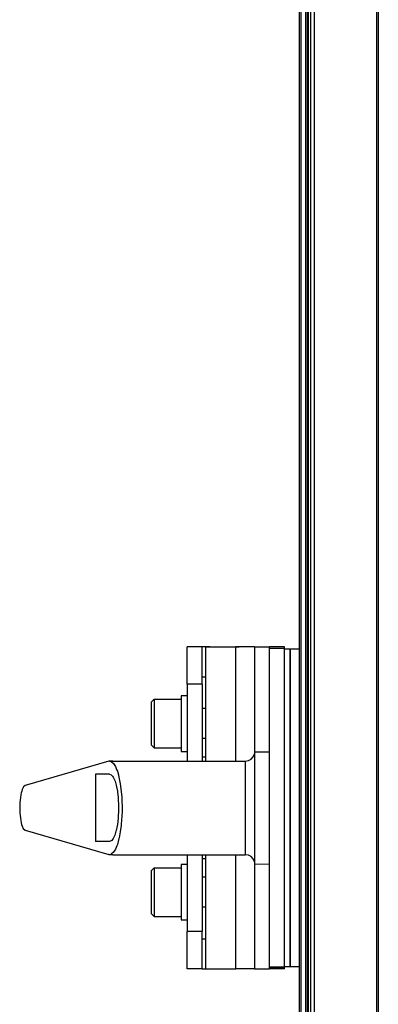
# Model space of a CAD drawing. Header units: millimetres. Extents: x -380.3 to -282.2, y 263.5 to 326.7.
# Tile 2 of 11: x -380.3 to -373.9, y 291.6 to 309.1. Entities that reach past the tile are written whole.
import ezdxf

# ---------------------------------------------------------------- set-up
doc = ezdxf.new("R2010")
doc.units = ezdxf.units.MM

# ---------------------------------------------------------------- blocks, each defined once
blk = doc.blocks.new('Diffusor-Rahmen-seitlich_1__9', base_point=(-5626.13, 3988.97))
at = {"color": 7, "linetype": 'Continuous'}
for p, q in [((-5626.13, 3988.97), (-5626.13, 4861.97)), ((-5608.13, 4861.97), (-5608.13, 3988.97))]:
    blk.add_line(p, q, dxfattribs=at)
at = {"color": 1, "linetype": 'Continuous'}
for p, q in [((-5625.13, 3988.97), (-5625.13, 4861.97)), ((-5608.63, 4861.97), (-5608.63, 3988.97))]:
    blk.add_line(p, q, dxfattribs=at)
blk = doc.blocks.new('Standard-Diffusor-kpl___27', base_point=(-5626.13, 3970.97))
blk.add_blockref('Diffusor-Rahmen-seitlich_1__9', (-5626.13, 3988.97))
blk = doc.blocks.new('Aufnahmewinkel-kurz', base_point=(-5659.13, 4383.47))
at = {"color": 7, "linetype": 'Continuous'}
for p, q in [((-5659.13, 4459.47), (-5659.13, 4469.47)), ((-5655.13, 4469.47), (-5659.13, 4469.47)), ((-5655.13, 4459.47), (-5655.13, 4469.47)), ((-5654.35, 4469.47), (-5655.13, 4469.47)), ((-5654.13, 4469.47), (-5654.35, 4469.47)), ((-5653.78, 4469.47), (-5654.13, 4469.47)), ((-5653.13, 4469.47), (-5653.78, 4469.47)), ((-5653.13, 4469.47), (-5645.3, 4469.47)), ((-5655.13, 4461.47), (-5654.35, 4461.47)), ((-5654.35, 4461.47), (-5654.13, 4461.47)), ((-5659.13, 4459.47), (-5659.13, 4438.97)), ((-5655.13, 4459.47), (-5655.13, 4438.97)), ((-5654.08, 4439.97), (-5655.13, 4439.97)), ((-5659.13, 4413.97), (-5659.13, 4393.47)), ((-5655.13, 4413.97), (-5655.13, 4393.47)), ((-5655.13, 4412.97), (-5654.08, 4412.97)), ((-5659.13, 4383.47), (-5659.13, 4393.47)), ((-5655.13, 4383.47), (-5655.13, 4393.47)), ((-5655.13, 4391.47), (-5654.08, 4391.47)), ((-5655.13, 4383.47), (-5659.13, 4383.47)), ((-5655.13, 4383.47), (-5654.08, 4383.47))]:
    blk.add_line(p, q, dxfattribs=at)
at = {"color": 1, "linetype": 'Continuous'}
for p, q in [((-5655.13, 4459.47), (-5659.13, 4459.47)), ((-5655.13, 4393.47), (-5659.13, 4393.47))]:
    blk.add_line(p, q, dxfattribs=at)
blk = doc.blocks.new('Rohrbuegel-kurz-geschw_', base_point=(-5659.13, 4383.47))
blk.add_blockref('Aufnahmewinkel-kurz', (-5659.13, 4383.47))
blk = doc.blocks.new('Haltebuegel-kurz', base_point=(-5659.13, 4383.47))
blk.add_blockref('Rohrbuegel-kurz-geschw_', (-5659.13, 4383.47))
blk = doc.blocks.new('Seitenprofil__53', base_point=(-5629.13, 3971.97))
at = {"color": 1, "linetype": 'Continuous'}
for p, q in [((-5627.43, 3971.97), (-5627.43, 4880.97)), ((-5626.83, 4880.97), (-5626.83, 3971.97)), ((-5628.83, 4830.65), (-5628.83, 4022.29))]:
    blk.add_line(p, q, dxfattribs=at)
at = {"color": 7, "linetype": 'Continuous'}
for p, q in [((-5627.13, 4880.97), (-5627.13, 3971.97)), ((-5629.13, 4022.3), (-5629.13, 4830.64))]:
    blk.add_line(p, q, dxfattribs=at)
blk = doc.blocks.new('Klemmhebel_L5_82737_0_2165-00-01-00-09_1__58', base_point=(-5703.85, 4411.47))
at = {"color": 7, "linetype": 'Continuous'}
for p, q in [((-5642.81, 4439.11), (-5642.09, 4439.5)), ((-5642.09, 4439.5), (-5641.53, 4440.1)), ((-5641.53, 4440.1), (-5641.2, 4440.86)), ((-5641.13, 4441.46), (-5637.13, 4441.47)), ((-5641.13, 4441.46), (-5641.13, 4411.49)), ((-5680.07, 4438.96), (-5702.43, 4432.43)), ((-5679.03, 4438.97), (-5679.89, 4438.97)), ((-5679.89, 4438.97), (-5643.63, 4438.97)), ((-5679.63, 4438.93), (-5679.45, 4438.86)), ((-5679.45, 4438.86), (-5678.85, 4438.36)), ((-5678.85, 4438.36), (-5678.3, 4437.49)), ((-5678.3, 4437.49), (-5677.98, 4436.76)), ((-5677.98, 4436.76), (-5677.79, 4436.25)), ((-5643.63, 4438.97), (-5642.81, 4439.11)), ((-5679.89, 4435.47), (-5683.63, 4435.47)), ((-5683.63, 4435.47), (-5683.63, 4417.47)), ((-5679.89, 4435.47), (-5679.4, 4435.28)), ((-5679.4, 4435.28), (-5679.07, 4434.94)), ((-5679.07, 4434.94), (-5678.91, 4434.7)), ((-5678.91, 4434.7), (-5678.47, 4433.76)), ((-5677.79, 4436.25), (-5677.5, 4435.26)), ((-5677.5, 4435.26), (-5677.36, 4434.7)), ((-5677.36, 4434.7), (-5677, 4432.88)), ((-5703.16, 4431.41), (-5703.31, 4430.96)), ((-5702.81, 4432.08), (-5703.16, 4431.41)), ((-5702.43, 4432.43), (-5702.81, 4432.08)), ((-5678.47, 4433.76), (-5678.41, 4433.6)), ((-5678.41, 4433.6), (-5678.09, 4432.49)), ((-5678.09, 4432.49), (-5678, 4432.1)), ((-5678, 4432.1), (-5677.79, 4430.97)), ((-5677, 4432.88), (-5676.74, 4430.84)), ((-5703.67, 4429.25), (-5703.76, 4428.49)), ((-5703.55, 4429.98), (-5703.67, 4429.25)), ((-5703.45, 4430.45), (-5703.55, 4429.98)), ((-5703.31, 4430.96), (-5703.45, 4430.45)), ((-5677.79, 4430.97), (-5677.76, 4430.77)), ((-5677.76, 4430.77), (-5677.59, 4429.24)), ((-5677.59, 4429.24), (-5677.54, 4428.61)), ((-5676.74, 4430.84), (-5676.61, 4429.29)), ((-5676.61, 4429.29), (-5676.58, 4428.68)), ((-5676.58, 4428.68), (-5676.53, 4426.43)), ((-5703.81, 4427.92), (-5703.85, 4426.82)), ((-5703.85, 4426.82), (-5703.85, 4426.48)), ((-5703.85, 4426.48), (-5703.83, 4425.49)), ((-5703.76, 4428.49), (-5703.81, 4427.92)), ((-5677.54, 4428.61), (-5677.48, 4427.39)), ((-5677.48, 4427.39), (-5677.47, 4426.47)), ((-5677.47, 4426.47), (-5677.48, 4425.55)), ((-5676.53, 4426.43), (-5676.54, 4425.46)), ((-5703.83, 4425.49), (-5703.81, 4425.04)), ((-5703.81, 4425.04), (-5703.76, 4424.51)), ((-5703.76, 4424.51), (-5703.67, 4423.68)), ((-5703.67, 4423.68), (-5703.59, 4423.17)), ((-5677.59, 4423.7), (-5677.78, 4422.07)), ((-5677.54, 4424.24), (-5677.59, 4423.7)), ((-5677.48, 4425.55), (-5677.54, 4424.24)), ((-5676.58, 4424.28), (-5676.74, 4422.1)), ((-5676.54, 4425.46), (-5676.58, 4424.28)), ((-5703.59, 4423.17), (-5703.45, 4422.49)), ((-5703.45, 4422.49), (-5703.34, 4422.07)), ((-5703.34, 4422.07), (-5703.16, 4421.54)), ((-5703.16, 4421.54), (-5702.89, 4420.98)), ((-5702.89, 4420.98), (-5702.43, 4420.52)), ((-5677.78, 4422.07), (-5678.09, 4420.45)), ((-5676.78, 4421.73), (-5677, 4420.08)), ((-5676.74, 4422.1), (-5676.78, 4421.73)), ((-5702.43, 4420.52), (-5680.05, 4413.99)), ((-5678.9, 4418.26), (-5679.27, 4417.77)), ((-5678.63, 4418.8), (-5678.9, 4418.26)), ((-5678.47, 4419.18), (-5678.63, 4418.8)), ((-5678.15, 4420.21), (-5678.47, 4419.18)), ((-5678.09, 4420.45), (-5678.15, 4420.21)), ((-5677.36, 4418.25), (-5677.79, 4416.7)), ((-5677.3, 4418.51), (-5677.36, 4418.25)), ((-5677, 4420.08), (-5677.3, 4418.51)), ((-5679.89, 4417.47), (-5683.63, 4417.47)), ((-5679.27, 4417.77), (-5679.89, 4417.47)), ((-5677.91, 4416.37), (-5678.3, 4415.46)), ((-5677.79, 4416.7), (-5677.91, 4416.37)), ((-5679.89, 4413.97), (-5680.05, 4413.99)), ((-5679.44, 4414.08), (-5679.89, 4413.97)), ((-5679.03, 4413.97), (-5679.89, 4413.97)), ((-5679.31, 4414.16), (-5679.44, 4414.08)), ((-5678.86, 4414.58), (-5679.31, 4414.16)), ((-5679.03, 4413.97), (-5643.63, 4413.97)), ((-5678.45, 4415.18), (-5678.86, 4414.58)), ((-5678.3, 4415.46), (-5678.45, 4415.18)), ((-5642.81, 4413.84), (-5643.63, 4413.97)), ((-5642.09, 4413.45), (-5642.81, 4413.84)), ((-5641.53, 4412.84), (-5642.09, 4413.45)), ((-5641.2, 4412.09), (-5641.53, 4412.84)), ((-5641.13, 4411.49), (-5637.13, 4411.47))]:
    blk.add_line(p, q, dxfattribs=at)
at = {"color": 1, "linetype": 'Continuous'}
for p, q in [((-5643.63, 4438.97), (-5643.63, 4417.63)), ((-5643.63, 4417.63), (-5643.63, 4413.97))]:
    blk.add_line(p, q, dxfattribs=at)
at = {"color": 7, "linetype": 'Continuous'}
for points in [[(-5679.89, 4438.97), (-5679.98, 4438.97), (-5680.07, 4438.96)], [(-5679.63, 4438.93), (-5679.76, 4438.95), (-5679.89, 4438.97)]]:
    blk.add_spline(points, degree=3, dxfattribs=at)
blk = doc.blocks.new('Zylinderschraube-DIN912-M8x20-P-P2R_1__59', base_point=(-5668.73, 4397.47))
at = {"color": 7, "linetype": 'Continuous'}
for p, q in [((-5667.93, 4410.47), (-5668.73, 4409.67)), ((-5667.93, 4410.47), (-5660.73, 4410.47)), ((-5667.93, 4410.47), (-5667.93, 4405.04)), ((-5668.73, 4409.67), (-5668.73, 4404.91)), ((-5654.13, 4407.97), (-5655.13, 4407.97)), ((-5667.93, 4405.04), (-5667.93, 4397.47)), ((-5668.73, 4404.91), (-5668.73, 4398.27)), ((-5654.13, 4399.97), (-5655.13, 4399.97)), ((-5667.93, 4397.47), (-5668.73, 4398.27)), ((-5667.93, 4397.47), (-5660.73, 4397.47))]:
    blk.add_line(p, q, dxfattribs=at)
blk = doc.blocks.new('Buegelauge__60', base_point=(-5654.13, 4383.47))
at = {"color": 7, "linetype": 'Continuous'}
for p, q in [((-5654.13, 4438.97), (-5654.13, 4469.47)), ((-5654.13, 4469.47), (-5646.13, 4469.47)), ((-5641.13, 4469.47), (-5646.13, 4469.47)), ((-5641.13, 4469.47), (-5637.13, 4469.47)), ((-5637.13, 4469.06), (-5637.13, 4469.47)), ((-5633.13, 4469.47), (-5637.13, 4469.47)), ((-5633.13, 4469.06), (-5637.13, 4469.06)), ((-5637.13, 4383.89), (-5637.13, 4469.06)), ((-5633.13, 4469.06), (-5633.13, 4469.47)), ((-5633.13, 4383.89), (-5633.13, 4469.06)), ((-5654.13, 4383.47), (-5654.13, 4413.97)), ((-5654.13, 4383.47), (-5646.13, 4383.47)), ((-5641.13, 4383.47), (-5646.13, 4383.47)), ((-5641.13, 4383.47), (-5637.13, 4383.47)), ((-5637.13, 4383.89), (-5633.13, 4383.89)), ((-5637.13, 4383.47), (-5637.13, 4383.89)), ((-5633.13, 4383.47), (-5637.13, 4383.47)), ((-5633.13, 4383.47), (-5633.13, 4383.89))]:
    blk.add_line(p, q, dxfattribs=at)
at = {"color": 1, "linetype": 'Continuous'}
for p, q in [((-5646.13, 4438.97), (-5646.13, 4469.47)), ((-5641.13, 4469.47), (-5641.13, 4441.47)), ((-5633.13, 4469.06), (-5637.13, 4469.06)), ((-5646.13, 4383.47), (-5646.13, 4413.97)), ((-5641.13, 4411.47), (-5641.13, 4383.47)), ((-5633.13, 4383.89), (-5637.13, 4383.89))]:
    blk.add_line(p, q, dxfattribs=at)
blk = doc.blocks.new('Buegelscheibe__61', base_point=(-5633.13, 4383.97))
at = {"color": 7, "linetype": 'Continuous'}
for p, q in [((-5633.13, 4468.97), (-5631.63, 4468.97)), ((-5631.63, 4468.97), (-5631.63, 4468.33)), ((-5631.63, 4468.33), (-5631.63, 4467.92)), ((-5631.63, 4467.92), (-5631.63, 4467.38)), ((-5631.63, 4467.38), (-5631.63, 4466.29)), ((-5631.63, 4466.29), (-5631.63, 4466.03)), ((-5631.63, 4466.03), (-5631.63, 4430.7)), ((-5631.63, 4430.7), (-5631.63, 4383.97)), ((-5631.63, 4383.97), (-5633.13, 4383.97))]:
    blk.add_line(p, q, dxfattribs=at)
blk = doc.blocks.new('Buegellager-mont___62', base_point=(-5654.13, 4383.47))
for name, p in [('Buegelauge__60', (-5654.13, 4383.47)), ('Buegelscheibe__61', (-5633.13, 4383.97))]:
    blk.add_blockref(name, p)
blk = doc.blocks.new('Friktionsscheibe_1_1__63', base_point=(-5631.63, 4383.97))
at = {"color": 7, "linetype": 'Continuous'}
for p, q in [((-5631.63, 4468.97), (-5629.13, 4468.97)), ((-5631.63, 4468.33), (-5631.63, 4468.97)), ((-5631.63, 4467.92), (-5631.63, 4468.33)), ((-5631.63, 4467.38), (-5631.63, 4467.92)), ((-5631.63, 4466.29), (-5631.63, 4467.38)), ((-5631.63, 4466.03), (-5631.63, 4466.29)), ((-5631.63, 4383.97), (-5631.63, 4466.03)), ((-5629.13, 4383.97), (-5631.63, 4383.97))]:
    blk.add_line(p, q, dxfattribs=at)
blk = doc.blocks.new('Zylinderschraube-DIN912-M8x20-P-P2R_2__64', base_point=(-5668.73, 4442.47))
at = {"color": 7, "linetype": 'Continuous'}
for p, q in [((-5667.93, 4455.47), (-5668.73, 4454.67)), ((-5667.93, 4455.47), (-5660.73, 4455.47)), ((-5667.93, 4455.47), (-5667.93, 4450.04)), ((-5668.73, 4454.67), (-5668.73, 4449.91)), ((-5654.13, 4452.97), (-5655.13, 4452.97)), ((-5668.73, 4449.91), (-5668.73, 4443.27)), ((-5667.93, 4450.04), (-5667.93, 4442.47)), ((-5654.13, 4444.97), (-5655.13, 4444.97)), ((-5667.93, 4442.47), (-5668.73, 4443.27)), ((-5667.93, 4442.47), (-5660.73, 4442.47))]:
    blk.add_line(p, q, dxfattribs=at)
blk = doc.blocks.new('Federring-DIN128-A8-FST-ZN-P2R_1__65', base_point=(-5660.73, 4396.57))
at = {"color": 7, "linetype": 'Continuous'}
for p, q in [((-5660.73, 4411.35), (-5660.73, 4396.57)), ((-5659.13, 4411.35), (-5660.73, 4411.35)), ((-5660.73, 4396.57), (-5659.13, 4396.57))]:
    blk.add_line(p, q, dxfattribs=at)
blk = doc.blocks.new('Federring-DIN128-A8-FST-ZN-P2R_2__66', base_point=(-5660.73, 4441.57))
at = {"color": 7, "linetype": 'Continuous'}
for p, q in [((-5660.73, 4456.35), (-5660.73, 4441.57)), ((-5659.13, 4456.35), (-5660.73, 4456.35)), ((-5660.73, 4441.57), (-5659.13, 4441.57))]:
    blk.add_line(p, q, dxfattribs=at)
blk = doc.blocks.new('Seitenteil-rechts-kpl___68', base_point=(-5703.85, 3952.97))
for name, p in [('Seitenprofil__53', (-5629.13, 3971.97)), ('Buegellager-mont___62', (-5654.13, 4383.47)), ('Friktionsscheibe_1_1__63', (-5631.63, 4383.97)), ('Zylinderschraube-DIN912-M8x20-P-P2R_2__64', (-5668.73, 4442.47)), ('Federring-DIN128-A8-FST-ZN-P2R_2__66', (-5660.73, 4441.57)), ('Klemmhebel_L5_82737_0_2165-00-01-00-09_1__58', (-5703.85, 4411.47)), ('Zylinderschraube-DIN912-M8x20-P-P2R_1__59', (-5668.73, 4397.47)), ('Federring-DIN128-A8-FST-ZN-P2R_1__65', (-5660.73, 4396.57))]:
    blk.add_blockref(name, p)
blk = doc.blocks.new('Gehaeuse-kpl___69', base_point=(-5703.85, 3952.97))
blk.add_blockref('Seitenteil-rechts-kpl___68', (-5703.85, 3952.97))
blk = doc.blocks.new('Montage-fuer-Funktionstest__70', base_point=(-5703.85, 3952.97))
blk.add_blockref('Gehaeuse-kpl___69', (-5703.85, 3952.97))
blk = doc.blocks.new('S360-C__71', base_point=(-5703.85, 3952.97))
for name, p in [('Montage-fuer-Funktionstest__70', (-5703.85, 3952.97)), ('Standard-Diffusor-kpl___27', (-5626.13, 3970.97)), ('Haltebuegel-kurz', (-5659.13, 4383.47))]:
    blk.add_blockref(name, p)
blk = doc.blocks.new('MB-vorneA', base_point=(-4995, 4560))
blk.add_blockref('S360-C__71', (-5703.85, 3952.97))

msp = doc.modelspace()

# ---------------------------------------------------------------- block references
at = {"xscale": 0.06666666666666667, "yscale": 0.06666666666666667, "zscale": 0.06666666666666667}
msp.add_blockref('MB-vorneA', (-333, 304), dxfattribs=at)

doc.saveas('drawing.dxf')
